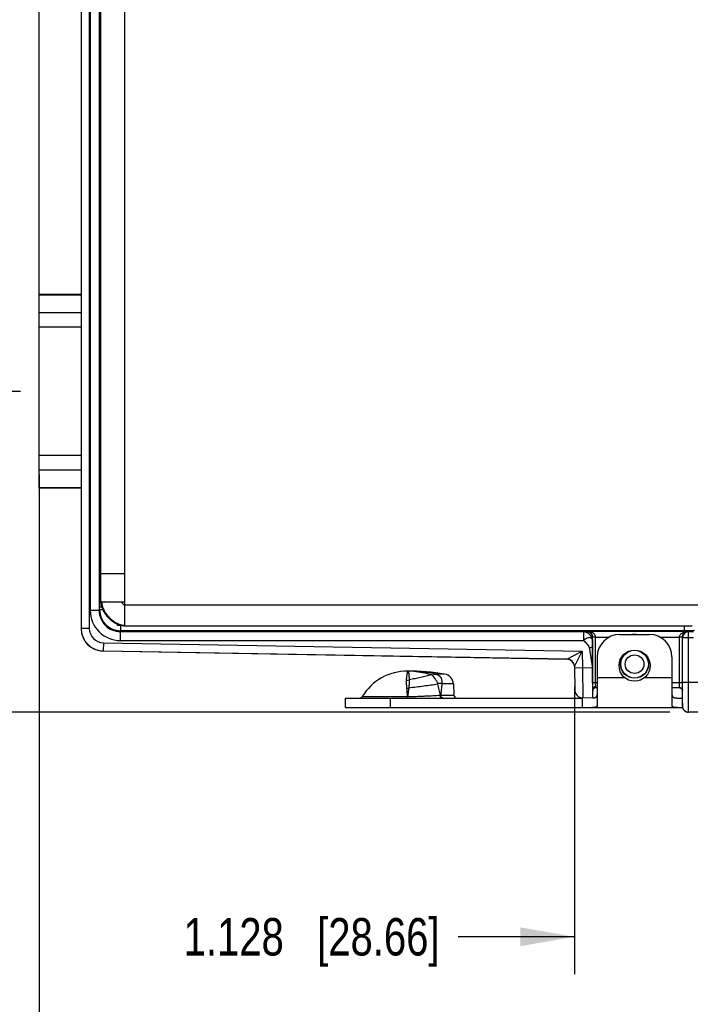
# Model space of a CAD drawing. Header units: inches. Extents: x 0 to 22, y 0 to 17.
# Tile 3 of 33: x 4.3 to 6.5, y 4 to 7.3. Entities that reach past the tile are written whole.
import ezdxf

# ---------------------------------------------------------------- set-up
doc = ezdxf.new("R2010")
doc.units = ezdxf.units.IN
doc.header["$LTSCALE"] = 1.21
doc.header["$MEASUREMENT"] = 0
doc.layers.get('0').update_dxf_attribs({"linetype": 'CONTINUOUS'})
for name, color, linetype in [('02___PRT_ALL_AXES', 7, 'CONTINUOUS'), ('03___PRT_ALL_CURVES', 7, 'CONTINUOUS'), ('DIMENSIONS', 7, 'CONTINUOUS'), ('FEATURES', 7, 'CONTINUOUS')]:
    doc.layers.add(name, color=color, linetype=linetype)
doc.styles.get("Standard").update_dxf_attribs({"font": 'txt', "width": 0.8})
doc.dimstyles.new('DIMSTYLE_1', dxfattribs={"dimtxt": 0.125, "dimasz": 0.18, "dimexe": 0.125, "dimexo": 0.0625, "dimgap": 0.0625, "dimtad": 0, "dimtih": 1, "dimtoh": 1, "dimdec": 3, "dimzin": 4, "dimdsep": 46, "dimtxsty": 'STANDARD', "dimblk": '_FILLED', "dimblk1": '_FILLED', "dimblk2": '_FILLED', "dimcen": 0.09, "dimadec": 0, "dimazin": 0, "dimtp": 0.001, "dimtm": 0.001, "dimtfac": 1, "dimtdec": 3, "dimtofl": 0, "dimtmove": 0, "dimatfit": 3, "dimldrblk": '_FILLED', "dimfxl": 1, "dimtolj": 1, "dimtzin": 4, "dimarcsym": 0})

# ---------------------------------------------------------------- blocks, each defined once
blk = doc.blocks.new('_FILLED')
at = {"color": 0, "linetype": 'BYBLOCK'}
blk.add_solid([(0, 0), (-1, 0.174), (-1, -0.174)], dxfattribs=at)
blk = doc.blocks.new('*D9')
at = {"layer": 'DIMENSIONS', "color": 2, "linetype": 'CONTINUOUS'}
for p, q in [((6.4334, 8.4148), (2.702, 8.4148)), ((2.827, 8.4148), (2.827, 6.8053)), ((2.827, 4.9458), (2.827, 6.5553)), ((6.4334, 4.9458), (2.702, 4.9458))]:
    blk.add_line(p, q, dxfattribs=at)
at = {"layer": 'DIMENSIONS', "color": 2, "linetype": 'CONTINUOUS', "xscale": 0.18, "yscale": 0.18, "zscale": 0.18}
for p, rotation in [((2.827, 8.4148), 90.0000921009), ((2.827, 4.9458), 270)]:
    blk.add_blockref('_FILLED', p, dxfattribs=dict(at, rotation=rotation))
at = {"layer": 'DIMENSIONS', "color": 2, "linetype": 'CONTINUOUS', "insert": (2.827, 6.7428), "char_height": 0.125, "width": 1.525, "attachment_point": 2, "line_spacing_factor": 0.9}
blk.add_mtext('(3.469{\\Ftxt.shx;\\W1.000000;\\H0.125000; }[88.11])', dxfattribs=at)
blk = doc.blocks.new('*D10')
at = {"layer": 'DIMENSIONS', "color": 2, "linetype": 'CONTINUOUS'}
for p, q in [((4.2645, 6.0163), (3.452, 6.0163)), ((3.577, 6.0163), (3.577, 5.606)), ((3.577, 4.9458), (3.577, 5.356)), ((6.4334, 4.9458), (3.452, 4.9458))]:
    blk.add_line(p, q, dxfattribs=at)
at = {"layer": 'DIMENSIONS', "color": 2, "linetype": 'CONTINUOUS', "xscale": 0.18, "yscale": 0.18, "zscale": 0.18}
for p, rotation in [((3.577, 6.0163), 90.0001115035), ((3.577, 4.9458), 270)]:
    blk.add_blockref('_FILLED', p, dxfattribs=dict(at, rotation=rotation))
at = {"layer": 'DIMENSIONS', "color": 2, "linetype": 'CONTINUOUS', "insert": (3.577, 5.5435), "char_height": 0.125, "width": 1.325, "attachment_point": 2, "line_spacing_factor": 0.9}
blk.add_mtext('1.071{\\Ftxt.shx;\\W1.000000;\\H0.125000; }[27.19]', dxfattribs=at)
blk = doc.blocks.new('*D11')
at = {"layer": 'DIMENSIONS', "color": 2, "linetype": 'CONTINUOUS'}
for p, q in [((6.6592, 8.4148), (3.452, 8.4148)), ((3.577, 8.4148), (3.577, 7.3405)), ((3.577, 6.0163), (3.577, 7.0905)), ((4.2645, 6.0163), (3.452, 6.0163))]:
    blk.add_line(p, q, dxfattribs=at)
at = {"layer": 'DIMENSIONS', "color": 2, "linetype": 'CONTINUOUS', "xscale": 0.18, "yscale": 0.18, "zscale": 0.18}
for p, rotation in [((3.577, 8.4148), 90), ((3.577, 6.0163), 270)]:
    blk.add_blockref('_FILLED', p, dxfattribs=dict(at, rotation=rotation))
at = {"layer": 'DIMENSIONS', "color": 2, "linetype": 'CONTINUOUS', "insert": (3.577, 7.278), "char_height": 0.125, "width": 1.325, "attachment_point": 2, "line_spacing_factor": 0.9}
blk.add_mtext('2.398{\\Ftxt.shx;\\W1.000000;\\H0.125000; }[60.92]', dxfattribs=at)
blk = doc.blocks.new('*D12')
at = {"layer": 'DIMENSIONS', "color": 2, "linetype": 'CONTINUOUS'}
for p, q in [((7.243, 6.7428), (7.243, 10.0398)), ((7.364, 6.2923), (7.364, 10.0398)), ((7.243, 9.9148), (6.9003, 9.9148)), ((7.364, 9.9148), (7.724, 9.9148))]:
    blk.add_line(p, q, dxfattribs=at)
at = {"layer": 'DIMENSIONS', "color": 2, "linetype": 'CONTINUOUS', "xscale": 0.18, "yscale": 0.18, "zscale": 0.18}
blk.add_blockref('_FILLED', (7.243, 9.9148), dxfattribs=at)
at = {"layer": 'DIMENSIONS', "color": 2, "linetype": 'CONTINUOUS', "xscale": 0.18, "yscale": 0.18, "zscale": 0.18, "rotation": 180}
blk.add_blockref('_FILLED', (7.364, 9.9148), dxfattribs=at)
at = {"layer": 'DIMENSIONS', "color": 2, "linetype": 'CONTINUOUS', "insert": (6.8378, 9.9773), "char_height": 0.125, "width": 1.125, "attachment_point": 3, "line_spacing_factor": 0.9}
blk.add_mtext('.121{\\Ftxt.shx;\\W1.000000;\\H0.125000; }[3.07]', dxfattribs=at)
blk = doc.blocks.new('*D13')
at = {"layer": 'DIMENSIONS', "color": 2, "linetype": 'CONTINUOUS'}
for p, q in [((4.327, 6.0788), (4.327, 9.2898)), ((7.243, 6.7428), (7.243, 9.2898)), ((4.327, 9.1648), (5.06, 9.1648)), ((7.243, 9.1648), (6.51, 9.1648))]:
    blk.add_line(p, q, dxfattribs=at)
at = {"layer": 'DIMENSIONS', "color": 2, "linetype": 'CONTINUOUS', "xscale": 0.18, "yscale": 0.18, "zscale": 0.18, "rotation": 180}
blk.add_blockref('_FILLED', (4.327, 9.1648), dxfattribs=at)
at = {"layer": 'DIMENSIONS', "color": 2, "linetype": 'CONTINUOUS', "xscale": 0.18, "yscale": 0.18, "zscale": 0.18}
blk.add_blockref('_FILLED', (7.243, 9.1648), dxfattribs=at)
at = {"layer": 'DIMENSIONS', "color": 2, "linetype": 'CONTINUOUS', "insert": (5.785, 9.2273), "char_height": 0.125, "width": 1.325, "attachment_point": 2, "line_spacing_factor": 0.9}
blk.add_mtext('2.916{\\Ftxt.shx;\\W1.000000;\\H0.125000; }[74.07]', dxfattribs=at)
blk = doc.blocks.new('*D15')
at = {"layer": 'DIMENSIONS', "color": 2, "linetype": 'CONTINUOUS'}
for p, q in [((6.1148, 5.0304), (6.1148, 4.0708)), ((7.243, 5.0283), (7.243, 4.0708)), ((6.1148, 4.1958), (5.7268, 4.1958)), ((7.243, 4.1958), (7.603, 4.1958))]:
    blk.add_line(p, q, dxfattribs=at)
at = {"layer": 'DIMENSIONS', "color": 2, "linetype": 'CONTINUOUS', "xscale": 0.18, "yscale": 0.18, "zscale": 0.18}
blk.add_blockref('_FILLED', (6.1148, 4.1958), dxfattribs=at)
at = {"layer": 'DIMENSIONS', "color": 2, "linetype": 'CONTINUOUS', "xscale": 0.18, "yscale": 0.18, "zscale": 0.18, "rotation": 180}
blk.add_blockref('_FILLED', (7.243, 4.1958), dxfattribs=at)
at = {"layer": 'DIMENSIONS', "color": 2, "linetype": 'CONTINUOUS', "insert": (5.6643, 4.2583), "char_height": 0.125, "width": 1.325, "attachment_point": 3, "line_spacing_factor": 0.9}
blk.add_mtext('1.128{\\Ftxt.shx;\\W1.000000;\\H0.125000; }[28.66]', dxfattribs=at)
blk = doc.blocks.new('*D16')
at = {"layer": 'DIMENSIONS', "color": 2, "linetype": 'CONTINUOUS'}
for p, q in [((4.327, 5.7394), (4.327, 3.3208)), ((8.0825, 5.3567), (8.0825, 3.3208)), ((4.327, 3.4458), (5.3797, 3.4458)), ((8.0825, 3.4458), (7.0297, 3.4458))]:
    blk.add_line(p, q, dxfattribs=at)
at = {"layer": 'DIMENSIONS', "color": 2, "linetype": 'CONTINUOUS', "xscale": 0.18, "yscale": 0.18, "zscale": 0.18, "rotation": 180}
blk.add_blockref('_FILLED', (4.327, 3.4458), dxfattribs=at)
at = {"layer": 'DIMENSIONS', "color": 2, "linetype": 'CONTINUOUS', "xscale": 0.18, "yscale": 0.18, "zscale": 0.18}
blk.add_blockref('_FILLED', (8.0825, 3.4458), dxfattribs=at)
at = {"layer": 'DIMENSIONS', "color": 2, "linetype": 'CONTINUOUS', "insert": (6.2047, 3.5083), "char_height": 0.125, "width": 1.525, "attachment_point": 2, "line_spacing_factor": 0.9}
blk.add_mtext('(3.756{\\Ftxt.shx;\\W1.000000;\\H0.125000; }[95.39])', dxfattribs=at)

msp = doc.modelspace()

# ---------------------------------------------------------------- linework, layer by layer
at = {"color": 7, "linetype": 'CONTINUOUS'}
for p, q in [((4.467, 8.1355), (4.467, 5.225)), ((4.494, 8.1355), (4.494, 5.225)), ((4.4972, 8.0759), (4.4972, 5.2847)), ((4.5272, 8.0759), (4.5272, 5.2847)), ((4.533, 6.5644), (4.5306, 6.5664)), ((4.5305, 6.4091), (4.5305, 6.4649)), ((4.533, 6.4521), (4.5305, 6.45)), ((4.5315, 6.4509), (4.5315, 6.4343)), ((4.5315, 6.4343), (4.5305, 6.4343)), ((4.5316, 6.4213), (4.5305, 6.4213)), ((4.5316, 6.4213), (4.5317, 6.4213)), ((4.5301, 6.3896), (4.5304, 6.3963)), ((4.5291, 5.7759), (4.5291, 6.2567)), ((4.5304, 5.6363), (4.5301, 5.6429)), ((4.5305, 5.5677), (4.5305, 5.6235)), ((4.5305, 5.6113), (4.5316, 5.6113)), ((4.5305, 5.5983), (4.5315, 5.5983)), ((4.5315, 5.5983), (4.5315, 5.5816)), ((4.5317, 5.6112), (4.5316, 5.6113)), ((4.533, 5.5804), (4.5305, 5.5825)), ((4.533, 5.4681), (4.5306, 5.4661)), ((4.53, 5.3727), (4.5303, 5.3941)), ((4.5303, 5.3941), (4.533, 5.3994)), ((4.5291, 5.3462), (4.53, 5.3481)), ((4.53, 5.3541), (4.53, 5.3481)), ((4.53, 5.3541), (4.533, 5.3541)), ((4.53, 5.3481), (4.533, 5.3481)), ((4.5286, 5.2875), (4.5286, 5.2962)), ((4.5362, 5.2962), (4.5286, 5.2962)), ((4.5365, 5.3138), (4.5359, 5.3138)), ((4.5455, 5.3138), (4.5448, 5.3138)), ((4.5272, 5.2847), (4.4972, 5.2847)), ((4.5272, 5.2847), (4.5286, 5.2875)), ((4.5396, 5.2875), (4.5286, 5.2875)), ((4.588, 5.2353), (4.588, 5.2387)), ((4.5986, 5.2353), (4.5986, 5.2175)), ((6.4814, 5.2338), (6.4814, 5.2175)), ((4.494, 5.225), (4.467, 5.225)), ((4.5972, 5.2147), (4.5986, 5.2175)), ((4.5972, 5.2147), (4.5972, 5.1847)), ((4.5972, 5.2147), (6.1454, 5.2147)), ((6.4814, 5.2175), (4.5986, 5.2175)), ((6.1454, 5.2147), (6.1556, 5.215)), ((6.1454, 5.2147), (6.1454, 5.1847)), ((6.1556, 5.215), (6.1561, 5.2161)), ((6.1561, 5.2161), (6.4958, 5.2161)), ((6.1754, 5.1847), (6.1756, 5.195)), ((6.1756, 5.195), (6.1759, 5.1956)), ((6.1759, 5.1956), (6.1758, 5.1971)), ((6.1859, 5.1961), (6.1759, 5.1959)), ((6.1859, 5.1956), (6.1759, 5.1956)), ((6.1759, 5.0438), (6.1759, 5.1956)), ((6.1859, 5.1961), (6.2313, 5.1961)), ((6.1859, 5.0438), (6.1859, 5.1956)), ((6.4006, 5.1961), (6.466, 5.1961)), ((6.476, 5.1959), (6.466, 5.1961)), ((6.476, 5.1956), (6.466, 5.1956)), ((6.466, 5.0438), (6.466, 5.1956)), ((6.476, 5.1956), (6.4766, 5.1945)), ((6.476, 5.0438), (6.476, 5.1956)), ((6.4766, 5.1945), (6.5126, 5.1945)), ((6.4766, 5.0458), (6.4766, 5.1945)), ((6.5162, 5.2178), (6.4814, 5.2175)), ((6.4958, 5.2161), (6.4966, 5.2145)), ((6.4966, 5.2145), (6.5126, 5.2145)), ((6.4966, 5.0458), (6.4966, 5.2145)), ((4.5411, 5.177), (4.5406, 5.15)), ((4.5411, 5.177), (6.1408, 5.1491)), ((4.5972, 5.1847), (6.1454, 5.1847)), ((6.164, 5.1612), (6.1752, 5.0928)), ((6.1753, 5.1612), (6.1752, 5.0928)), ((6.1754, 5.1847), (6.1753, 5.1612)), ((4.5406, 5.15), (6.0901, 5.123)), ((6.0902, 5.1224), (4.5406, 5.1495)), ((6.0901, 5.123), (6.1408, 5.1491)), ((6.1147, 5.0984), (6.1408, 5.1491)), ((6.1408, 5.1491), (6.1418, 5.0934)), ((6.1147, 5.0984), (6.1161, 5.0199)), ((5.5582, 5.0828), (5.558, 5.0828)), ((5.558, 5.0828), (5.5582, 5.0828)), ((5.558, 5.0828), (5.5582, 5.0828)), ((5.6383, 5.0704), (5.637, 5.0704)), ((5.6383, 5.0704), (5.6509, 5.0724)), ((5.6509, 5.0724), (5.651, 5.0726)), ((5.6813, 5.0726), (5.651, 5.0726)), ((6.1418, 5.0934), (6.1148, 5.0929)), ((6.1752, 5.0928), (6.1418, 5.0934)), ((6.1418, 5.0934), (6.1426, 4.9934)), ((5.6585, 5.0402), (5.6572, 5.0385)), ((5.6714, 5.0412), (5.6725, 5.0399)), ((5.7105, 5.0399), (5.6725, 5.0399)), ((6.191, 5.0438), (6.1759, 5.0438)), ((6.186, 5.0306), (6.1859, 5.0438)), ((6.186, 5.0268), (6.186, 5.0306)), ((6.476, 5.0438), (6.441, 5.0438)), ((6.4659, 5.0272), (6.466, 5.0438)), ((6.4759, 5.0175), (6.476, 5.0438)), ((6.4766, 5.0458), (7.1497, 5.0458)), ((5.4058, 4.9976), (5.5577, 4.9976)), ((5.5577, 4.9976), (5.5583, 4.9976)), ((5.5581, 4.9928), (5.5583, 4.9976)), ((5.6682, 5.0023), (5.7125, 5.0023)), ((6.176, 4.9933), (6.176, 5.0228)), ((6.191, 5.0268), (6.186, 5.0268)), ((6.4663, 5.0268), (6.441, 5.0268)), ((6.4756, 5.0196), (6.4756, 5.0196)), ((6.4759, 4.9758), (6.4759, 5.0175)), ((6.4759, 5.0174), (6.4759, 5.0175)), ((6.4762, 4.9778), (6.4765, 5.0174)), ((6.4765, 5.0174), (6.4765, 5.0179)), ((5.5576, 4.9928), (5.5577, 4.9934)), ((6.176, 4.9928), (6.1426, 4.9934)), ((6.4759, 4.9658), (6.4762, 4.9778)), ((6.4759, 4.9758), (6.4759, 4.9667)), ((6.4759, 4.9758), (6.4759, 4.9758)), ((6.4759, 4.9758), (6.4759, 4.9662)), ((6.4759, 4.9662), (6.4759, 4.9658)), ((6.494, 4.9459), (6.4959, 4.9458)), ((7.1497, 4.9458), (6.4959, 4.9458))]:
    msp.add_line(p, q, dxfattribs=at)
at = {"color": 3, "linetype": 'CONTINUOUS'}
for p, q in [((4.613, 5.2338), (4.613, 8.1268)), ((4.533, 5.3138), (4.533, 8.0468)), ((4.533, 5.4088), (4.613, 5.4088)), ((4.533, 5.3138), (4.613, 5.3138)), ((4.613, 5.3038), (6.587, 5.3038)), ((4.6086, 5.234), (4.6127, 5.2338)), ((4.6127, 5.2338), (6.508, 5.2338))]:
    msp.add_line(p, q, dxfattribs=at)
msp.add_lwpolyline([(4.5897, 5.2387), (4.5963, 5.2363), (4.6086, 5.234)], dxfattribs=at)
at = {"color": 7, "linetype": 'CONTINUOUS'}
for points in [[(6.4663, 5.0268), (6.4684, 5.0265), (6.4715, 5.0252), (6.4741, 5.0227), (6.4756, 5.0196), (6.4759, 5.0174)], [(6.4759, 4.9667), (6.4759, 4.9657), (6.4759, 4.9646), (6.476, 4.9635), (6.4762, 4.9622), (6.4765, 4.961), (6.4768, 4.9597), (6.4773, 4.9584)], [(6.4773, 4.9584), (6.4779, 4.9571), (6.4785, 4.9558), (6.4793, 4.9546), (6.4802, 4.9534), (6.4811, 4.9523), (6.4822, 4.9512), (6.4833, 4.9502), (6.4846, 4.9493), (6.486, 4.9484), (6.4874, 4.9477), (6.4889, 4.947), (6.4906, 4.9465), (6.4923, 4.9461), (6.494, 4.9459)]]:
    msp.add_lwpolyline(points, dxfattribs=at)
for radius in [0.047, 0.0462, 0.0312]:
    msp.add_circle((6.316, 5.1058), radius, dxfattribs=at)
for centre, radius, start, end in [((8.7679, 5.3543), 4.2379, 179.7509, 180.0024), ((9.5766, 5.2966), 5.048, 179.6778, 180.0049), ((4.5972, 5.2847), 0.1, 179.9957, 269.9973), ((4.5972, 5.2847), 0.07, 179.9866, 270.0005), ((4.5986, 5.2875), 0.07, 180.0022, 269.9958), ((4.5418, 5.225), 0.0748, 180.008, 182.9613), ((4.542, 5.2245), 0.075, 180, 269), ((4.5422, 5.2251), 0.0753, 182.9633, 193.5794), ((4.542, 5.225), 0.075, 193.6056, 201.2518), ((4.5419, 5.225), 0.0749, 201.2534, 206.8242), ((4.542, 5.225), 0.048, 179.9994, 268.9984), ((6.1559, 5.1956), 0.03, 359.9991, 0.992), ((6.316, 5.1482), 0.057, 83.8513, 96.5501), ((6.496, 5.1956), 0.03, 179.0082, 180.0006), ((6.4966, 5.1945), 0.02, 90.01, 179.983), ((4.5422, 5.2252), 0.0752, 206.8347, 215.8081), ((4.5418, 5.2249), 0.0748, 215.8145, 219.8095), ((4.5421, 5.2252), 0.0752, 219.8195, 229.7812), ((4.5418, 5.2249), 0.0748, 229.7918, 232.3451), ((4.5421, 5.2252), 0.0752, 232.3566, 243.5295), ((4.542, 5.225), 0.075, 243.5485, 269), ((6.0897, 5.098), 0.025, 47.977, 88.9945), ((6.0897, 5.098), 0.025, 47.9594, 89.0009), ((6.0897, 5.0974), 0.025, 1.0022, 89.0001), ((5.558, 4.6557), 0.4271, 85.7985, 89.9642), ((5.5579, 4.8318), 0.251, 85.3761, 89.9307), ((5.5573, 4.6492), 0.4336, 77.5215, 85.7732), ((5.5529, 5.1117), 0.0595, 269.9943, 279.9029), ((8.0643, 5.0411), 1.8884, 179.92, 180.5542), ((-2.0369, 5.0452), 8.5135, 359.81626, 0.00386), ((5.3973, 5.0028), 0.01, 270, 328.5015), ((5.5483, 5.0988), 0.0741, 275.0398, 280.0358), ((5.1707, 4.9713), 0.3878, 3.8885, 7.9613), ((4.3683, 4.9983), 1.1894, 359.7612, 359.9636), ((5.6447, 5.7585), 0.7566, 271.622, 271.7818), ((5.7224, 5.0028), 0.01, 183, 270), ((6.1431, 5.0204), 0.027, 181, 269), ((6.186, 5.0168), 0.01, 90, 180), ((6.4658, 5.0171), 0.0101, 80.0032, 89.8308), ((6.496, 4.9658), 0.0201, 180.0564, 197.9164), ((6.496, 4.9658), 0.0201, 198.0219, 215.7184), ((6.496, 4.9659), 0.0201, 215.8279, 233.6696), ((6.4959, 4.9659), 0.0201, 233.7799, 251.6298), ((6.4959, 4.9659), 0.0201, 251.7401, 269.9402)]:
    msp.add_arc(centre, radius, start, end, dxfattribs=at)
at = {"color": 3, "linetype": 'CONTINUOUS'}
for centre, radius, start, end in [((4.5832, 5.3138), 0.0502, 180.001, 180.9035), ((4.5838, 5.3138), 0.0509, 180.9033, 181.6671), ((4.5819, 5.3152), 0.0469, 181.7665, 182.5709), ((4.5828, 5.3153), 0.0478, 182.5717, 183.6102), ((4.612, 5.2787), 0.0428, 269.8503, 270.7809), ((4.612, 5.2783), 0.0423, 270.7817, 271.3202)]:
    msp.add_arc(centre, radius, start, end, dxfattribs=at)
at = {"color": 7, "linetype": 'CONTINUOUS'}
for centre, major_axis, ratio, start_param, end_param in [((4.531, 6.5083), (0, 0.074), 0.008727, -0.670764, 2.196724), ((4.5304, 6.4091), (0, 0.013), 0.008727, -2.96706, -1.570796), ((4.5316, 6.4343), (0, 0.013), 0.008727, -4.712389, -3.141593), ((4.5318, 6.2868), (0, 0.135), 0.008727, -1.167917, 0), ((4.5303, 6.2567), (0, 0.135), 0.008727, 0.174533, 1.570796), ((4.5303, 5.7759), (0, 0.135), 0.008727, -4.712389, -3.316126), ((4.5304, 5.6235), (0, 0.013), 0.008727, -1.570796, -0.174533), ((4.5316, 5.5983), (0, 0.013), 0.008727, 0, 1.570796), ((4.531, 5.5243), (0, 0.074), 0.008727, 0.944869, 3.812357), ((6.176, 5.0928), (0, 0.1), 0.008726, 1.570644, 3.041273)]:
    msp.add_ellipse(centre, major_axis=major_axis, ratio=ratio, start_param=start_param, end_param=end_param, dxfattribs=at)
for points in [[(4.5327, 5.3846), (4.5312, 5.3875), (4.5303, 5.3908), (4.5303, 5.3941)], [(4.5328, 5.3331), (4.5304, 5.337), (4.5291, 5.3417), (4.5291, 5.3462)], [(4.53, 5.3481), (4.53, 5.3442), (4.5309, 5.3402), (4.5327, 5.3368)], [(6.1129, 5.1073), (6.1115, 5.1108), (6.1093, 5.114), (6.1065, 5.1166)], [(6.1147, 5.0984), (6.1147, 5.1014), (6.114, 5.1045), (6.1129, 5.1073)], [(6.4759, 5.0175), (6.4759, 5.0188), (6.4756, 5.0201), (6.4751, 5.0213)]]:
    msp.add_open_spline(points, degree=3, dxfattribs=at)
for points, knots in [([(4.5287, 5.325), (4.5287, 5.3279), (4.5288, 5.332), (4.5288, 5.3372), (4.5289, 5.3402), (4.5289, 5.3426), (4.5289, 5.3444), (4.529, 5.3455), (4.529, 5.3461), (4.5291, 5.3462)], [0, 0, 0, 0, 0.411508, 0.582016, 0.72576, 0.840796, 0.925516, 0.978808, 1, 1, 1, 1]), ([(6.1454, 5.2147), (6.147, 5.2146), (6.1505, 5.214), (6.1557, 5.212), (6.1608, 5.2088), (6.1656, 5.2047), (6.1696, 5.1999), (6.1729, 5.1949), (6.1746, 5.1904), (6.1752, 5.1869), (6.1754, 5.1854), (6.1754, 5.1847)], [0, 0, 0, 0, 0.1053, 0.230674, 0.36234, 0.501276, 0.64022, 0.770815, 0.896305, 0.954796, 1, 1, 1, 1]), ([(6.1754, 5.1847), (6.1754, 5.186), (6.175, 5.1886), (6.1729, 5.1919), (6.1695, 5.1939), (6.1652, 5.1945), (6.1604, 5.1938), (6.1563, 5.1921), (6.1528, 5.1903), (6.1492, 5.1884), (6.1466, 5.1864), (6.1454, 5.1847)], [0, 0, 0, 0, 0.105689, 0.201398, 0.297978, 0.40693, 0.533793, 0.676569, 0.75429, 0.836208, 1, 1, 1, 1]), ([(6.1556, 5.215), (6.1582, 5.215), (6.1635, 5.214), (6.1701, 5.2096), (6.1745, 5.2029), (6.1756, 5.1976), (6.1756, 5.195)], [0, 0, 0, 0, 0.250084, 0.500171, 0.750077, 1, 1, 1, 1]), ([(6.1758, 5.1971), (6.1756, 5.2003), (6.1737, 5.206), (6.1683, 5.212), (6.1623, 5.2153), (6.1581, 5.216), (6.1561, 5.2161)], [0, 0, 0, 0, 0.324542, 0.579903, 0.797862, 1, 1, 1, 1]), ([(6.1859, 5.1961), (6.1858, 5.1979), (6.185, 5.2015), (6.1821, 5.2059), (6.1783, 5.2093), (6.1729, 5.2127), (6.1654, 5.2153), (6.1592, 5.216), (6.1561, 5.2161)], [0, 0, 0, 0, 0.139659, 0.273271, 0.400932, 0.524533, 0.764338, 1, 1, 1, 1]), ([(6.466, 5.1961), (6.4661, 5.1979), (6.467, 5.2015), (6.4699, 5.2059), (6.4736, 5.2093), (6.4791, 5.2127), (6.4865, 5.2153), (6.4927, 5.216), (6.4958, 5.2161)], [0, 0, 0, 0, 0.13989, 0.273569, 0.401252, 0.524809, 0.764492, 1, 1, 1, 1]), ([(6.476, 5.1956), (6.4761, 5.1974), (6.4765, 5.2009), (6.4788, 5.2066), (6.4832, 5.2117), (6.4894, 5.2152), (6.4937, 5.216), (6.4958, 5.2161)], [0, 0, 0, 0, 0.174317, 0.33001, 0.585747, 0.801233, 1, 1, 1, 1]), ([(6.1454, 5.1847), (6.1491, 5.181), (6.1552, 5.1763), (6.1617, 5.1684), (6.1636, 5.1637), (6.164, 5.1612)], [0, 0, 0, 0, 0.509508, 0.757073, 1, 1, 1, 1]), ([(6.164, 5.1612), (6.1654, 5.1615), (6.168, 5.1618), (6.1716, 5.162), (6.1737, 5.162), (6.1753, 5.1616), (6.1753, 5.1612)], [0, 0, 0, 0, 0.375004, 0.693333, 0.908456, 1, 1, 1, 1]), ([(5.558, 5.0828), (5.5579, 5.0828), (5.5579, 5.0828), (5.5578, 5.0827), (5.5578, 5.0826), (5.5577, 5.0825), (5.5576, 5.0823), (5.5574, 5.082), (5.5573, 5.0817), (5.5572, 5.0813), (5.557, 5.0806), (5.5567, 5.0796), (5.5564, 5.0783), (5.556, 5.0767), (5.5557, 5.0749), (5.5553, 5.0728), (5.5548, 5.0696), (5.5542, 5.0651), (5.5535, 5.0589), (5.5531, 5.0545), (5.5529, 5.0522)], [0, 0, 0, 0, 0.002842, 0.004747, 0.007053, 0.012976, 0.020745, 0.03041, 0.041994, 0.055508, 0.070957, 0.107661, 0.152059, 0.204085, 0.263666, 0.330724, 0.405157, 0.575723, 0.774442, 1, 1, 1, 1]), ([(5.558, 5.0828), (5.5581, 5.0828), (5.5582, 5.0828), (5.5586, 5.0826), (5.559, 5.0824), (5.5592, 5.082), (5.5596, 5.0816), (5.5598, 5.0812), (5.5599, 5.0809)], [0, 0, 0, 0, 0.098528, 0.197368, 0.412579, 0.536806, 0.675137, 1, 1, 1, 1]), ([(5.5599, 5.0809), (5.56, 5.0806), (5.5602, 5.0801), (5.5604, 5.0792), (5.5607, 5.0781), (5.561, 5.0765), (5.5614, 5.0741), (5.5617, 5.0709), (5.5621, 5.0671), (5.5624, 5.0629), (5.5628, 5.0581), (5.563, 5.0548), (5.5631, 5.0531)], [0, 0, 0, 0, 0.029401, 0.063057, 0.101083, 0.143549, 0.241941, 0.358347, 0.492654, 0.644656, 0.813949, 1, 1, 1, 1]), ([(5.637, 5.0704), (5.6314, 5.0689), (5.6197, 5.0659), (5.6015, 5.0616), (5.5826, 5.0573), (5.5697, 5.0545), (5.5631, 5.0531)], [0, 0, 0, 0, 0.231262, 0.477986, 0.735848, 1, 1, 1, 1]), ([(5.5782, 5.082), (5.5881, 5.0812), (5.608, 5.0784), (5.6274, 5.0734), (5.637, 5.0704)], [0, 0, 0, 0, 0.49595, 1, 1, 1, 1]), ([(5.6383, 5.0704), (5.6387, 5.0701), (5.6394, 5.0695), (5.6405, 5.0683), (5.6417, 5.067), (5.6429, 5.0656), (5.6442, 5.064), (5.6455, 5.0623), (5.6468, 5.0605), (5.6481, 5.0586), (5.6495, 5.0566), (5.6514, 5.0537), (5.6538, 5.05), (5.6564, 5.0452), (5.6579, 5.0419), (5.6585, 5.0402)], [0, 0, 0, 0, 0.039285, 0.082686, 0.130083, 0.181349, 0.236293, 0.294577, 0.3559, 0.420118, 0.487046, 0.556315, 0.700293, 0.849087, 1, 1, 1, 1]), ([(5.6509, 5.0724), (5.6518, 5.0723), (5.6536, 5.0719), (5.6557, 5.0712), (5.6573, 5.0705), (5.6586, 5.0699), (5.6598, 5.0693), (5.6609, 5.0687), (5.6621, 5.068), (5.6632, 5.0672), (5.6642, 5.0664), (5.6652, 5.0655), (5.666, 5.0646), (5.6668, 5.0636), (5.6676, 5.0626), (5.6683, 5.0615), (5.6689, 5.0604), (5.6697, 5.0589), (5.6705, 5.057), (5.6711, 5.0545), (5.6716, 5.0519), (5.6718, 5.0493), (5.6719, 5.0467), (5.6717, 5.0439), (5.6715, 5.0421), (5.6714, 5.0412)], [0, 0, 0, 0, 0.06325, 0.127021, 0.159023, 0.191143, 0.223254, 0.255142, 0.286998, 0.319066, 0.350608, 0.38112, 0.411242, 0.441384, 0.471513, 0.50159, 0.531629, 0.561651, 0.621742, 0.682171, 0.743364, 0.805693, 0.869229, 0.933959, 1, 1, 1, 1]), ([(5.5529, 5.0522), (5.5528, 5.0512), (5.5528, 5.0491), (5.5528, 5.046), (5.5529, 5.0428), (5.5532, 5.0382), (5.5538, 5.0323), (5.5545, 5.0275), (5.5548, 5.025)], [0, 0, 0, 0, 0.109796, 0.223971, 0.34258, 0.465599, 0.724548, 1, 1, 1, 1]), ([(5.5631, 5.0531), (5.5632, 5.0521), (5.5633, 5.0501), (5.5632, 5.047), (5.5631, 5.0438), (5.5628, 5.0392), (5.5622, 5.0332), (5.5616, 5.0283), (5.5612, 5.0258)], [0, 0, 0, 0, 0.105865, 0.21817, 0.336422, 0.460131, 0.721976, 1, 1, 1, 1]), ([(5.6572, 5.0385), (5.6499, 5.0374), (5.6348, 5.0352), (5.6113, 5.0321), (5.5866, 5.0289), (5.5698, 5.0269), (5.5612, 5.0258)], [0, 0, 0, 0, 0.227444, 0.473727, 0.733305, 1, 1, 1, 1]), ([(5.6572, 5.0385), (5.6582, 5.0356), (5.6601, 5.0296), (5.6633, 5.0176), (5.6651, 5.0083), (5.6661, 5.0022)], [0, 0, 0, 0, 0.25017, 0.500185, 1, 1, 1, 1]), ([(5.6585, 5.0402), (5.6586, 5.0403), (5.6588, 5.0405), (5.6592, 5.0408), (5.6596, 5.0411), (5.6602, 5.0414), (5.6609, 5.0417), (5.662, 5.0421), (5.6634, 5.0425), (5.6651, 5.0427), (5.6665, 5.0428), (5.6676, 5.0427), (5.6685, 5.0426), (5.6692, 5.0424), (5.6703, 5.0421), (5.671, 5.0416), (5.6714, 5.0412)], [0, 0, 0, 0, 0.03495, 0.069485, 0.103678, 0.137428, 0.20391, 0.269427, 0.39775, 0.522524, 0.643872, 0.703389, 0.762257, 0.820625, 0.878925, 1, 1, 1, 1]), ([(5.6725, 5.0399), (5.672, 5.0368), (5.6711, 5.0306), (5.6696, 5.018), (5.6687, 5.0086), (5.6682, 5.0023)], [0, 0, 0, 0, 0.247928, 0.497558, 1, 1, 1, 1]), ([(6.186, 5.0306), (6.1847, 5.0306), (6.1821, 5.0302), (6.1788, 5.0286), (6.1765, 5.026), (6.176, 5.0238), (6.176, 5.0228)], [0, 0, 0, 0, 0.277216, 0.539647, 0.778843, 1, 1, 1, 1]), ([(6.4959, 4.9458), (6.4959, 4.9458), (6.4959, 4.946), (6.496, 4.9463), (6.496, 4.947), (6.496, 4.9478), (6.496, 4.9489), (6.4961, 4.9507), (6.4961, 4.9537), (6.4962, 4.9579), (6.4963, 4.9629), (6.4963, 4.9687), (6.4964, 4.9753), (6.4964, 4.9825), (6.4965, 4.9934), (6.4965, 5.008), (6.4966, 5.0265), (6.4966, 5.0393), (6.4966, 5.0458)], [0, 0, 0, 0, 0.001251, 0.004872, 0.010881, 0.019271, 0.030021, 0.043105, 0.076156, 0.11811, 0.168562, 0.227036, 0.292953, 0.365694, 0.444539, 0.617463, 0.805026, 1, 1, 1, 1]), ([(5.5612, 5.0258), (5.5606, 5.0213), (5.5595, 5.0119), (5.5586, 5.0024), (5.5583, 4.9976)], [0, 0, 0, 0, 0.485175, 1, 1, 1, 1]), ([(5.5583, 4.9976), (5.5681, 4.9978), (5.5827, 4.9982), (5.602, 4.9989), (5.6203, 4.9997), (5.6416, 5.0008), (5.6583, 5.0017), (5.6661, 5.0022)], [0, 0, 0, 0, 0.272723, 0.406137, 0.536078, 0.78119, 1, 1, 1, 1]), ([(5.6728, 4.9928), (5.6724, 4.9928), (5.6715, 4.9929), (5.6703, 4.9935), (5.6692, 4.9943), (5.6682, 4.9955), (5.6673, 4.9969), (5.6667, 4.9986), (5.6663, 5.0003), (5.6662, 5.0016), (5.6661, 5.0022)], [0, 0, 0, 0, 0.100605, 0.205668, 0.317878, 0.438869, 0.568974, 0.707308, 0.852071, 1, 1, 1, 1]), ([(5.6727, 4.9935), (5.6721, 4.9939), (5.6712, 4.9946), (5.6702, 4.9959), (5.6693, 4.9973), (5.6687, 4.999), (5.6683, 5.0008), (5.6683, 5.0018), (5.6682, 5.0023)], [0, 0, 0, 0, 0.220186, 0.338775, 0.462917, 0.725342, 0.86203, 1, 1, 1, 1]), ([(6.4663, 5.0268), (6.4662, 5.0268), (6.4659, 5.0268), (6.4659, 5.0271), (6.4659, 5.0272)], [0, 0, 0, 0, 0.499881, 1, 1, 1, 1]), ([(6.4751, 5.0213), (6.4744, 5.0228), (6.4723, 5.0254), (6.4692, 5.0268), (6.4676, 5.0271)], [0, 0, 0, 0, 0.496659, 1, 1, 1, 1]), ([(5.6754, 4.9928), (5.6749, 4.9928), (5.674, 4.9929), (5.6731, 4.9933), (5.6727, 4.9935)], [0, 0, 0, 0, 0.491068, 1, 1, 1, 1])]:
    msp.add_open_spline(points, degree=3, knots=knots, dxfattribs=at)
at = {"color": 3, "linetype": 'CONTINUOUS'}
for points, knots in [([(4.533, 5.3123), (4.5331, 5.3086), (4.5342, 5.3009), (4.5378, 5.2898), (4.5434, 5.279), (4.5505, 5.2688), (4.5589, 5.2593), (4.5683, 5.251), (4.5786, 5.2439), (4.586, 5.2402), (4.5897, 5.2387)], [0, 0, 0, 0, 0.115276, 0.235203, 0.359738, 0.487813, 0.617769, 0.747684, 0.875641, 1, 1, 1, 1]), ([(4.5351, 5.3123), (4.5353, 5.309), (4.5364, 5.3023), (4.5397, 5.2924), (4.5446, 5.2827), (4.5507, 5.2733), (4.5579, 5.2644), (4.5661, 5.2564), (4.5749, 5.2493), (4.5812, 5.2453), (4.5845, 5.2436)], [0, 0, 0, 0, 0.112413, 0.230953, 0.355053, 0.483339, 0.613985, 0.744964, 0.874247, 1, 1, 1, 1]), ([(4.6025, 5.3138), (4.6027, 5.3131), (4.6033, 5.3117), (4.604, 5.3104), (4.6044, 5.3098)], [0, 0, 0, 0, 0.475778, 1, 1, 1, 1]), ([(4.6044, 5.3098), (4.605, 5.309), (4.6061, 5.3075), (4.6079, 5.3059), (4.6094, 5.3048), (4.6105, 5.3042), (4.6117, 5.3039), (4.6126, 5.3038), (4.613, 5.3038)], [0, 0, 0, 0, 0.266482, 0.528594, 0.653861, 0.773868, 0.888745, 1, 1, 1, 1]), ([(4.5845, 5.2436), (4.5857, 5.2429), (4.5907, 5.2404), (4.5959, 5.2385), (4.5999, 5.2375)], [0, 0, 0, 0, 0.257068, 1, 1, 1, 1]), ([(4.5999, 5.2375), (4.6009, 5.2372), (4.6048, 5.2363), (4.6089, 5.2359), (4.6119, 5.2359)], [0, 0, 0, 0, 0.255264, 1, 1, 1, 1])]:
    msp.add_open_spline(points, degree=3, knots=knots, dxfattribs=at)
at = {"layer": '02___PRT_ALL_AXES', "color": 7, "linetype": 'CONTINUOUS'}
for p, q in [((4.327, 5.6929), (4.327, 6.3396)), ((4.467, 6.3396), (4.327, 6.3396)), ((4.467, 6.3378), (4.327, 6.3378)), ((4.533, 6.3396), (4.5293, 6.3396)), ((4.533, 6.3378), (4.5293, 6.3378)), ((4.467, 6.2788), (4.327, 6.2788)), ((4.533, 6.2788), (4.5291, 6.2788)), ((4.467, 6.2306), (4.327, 6.2306)), ((4.533, 6.2306), (4.5291, 6.2306)), ((4.467, 5.8019), (4.327, 5.8019)), ((4.533, 5.8019), (4.5291, 5.8019)), ((4.467, 5.7538), (4.327, 5.7538)), ((4.533, 5.7538), (4.5291, 5.7538)), ((4.467, 5.6948), (4.327, 5.6948)), ((4.467, 5.6929), (4.327, 5.6929)), ((4.533, 5.6948), (4.5293, 5.6948)), ((4.533, 5.6929), (4.5293, 5.6929)), ((4.6018, 5.2353), (4.588, 5.2353)), ((5.7105, 5.0399), (5.7125, 5.0023)), ((6.191, 5.0608), (6.2827, 5.0608)), ((6.3492, 5.0608), (6.441, 5.0608))]:
    msp.add_line(p, q, dxfattribs=at)
msp.add_circle((6.316, 5.1008), 0.052, dxfattribs=at)
for centre, radius, start, end in [((5.558, 4.9043), 0.1785, 90, 148.5015), ((5.558, 4.3328), 0.75, 80.5349, 90), ((5.6755, 5.038), 0.035, 3, 80.5349)]:
    msp.add_arc(centre, radius, start, end, dxfattribs=at)
at = {"layer": '03___PRT_ALL_CURVES', "color": 40, "linetype": 'CONTINUOUS'}
for p in [(4.533, 5.3138), (4.613, 5.2338)]:
    msp.add_line(p, (4.613, 5.3138), dxfattribs=at)
at = {"layer": 'FEATURES', "color": 7, "linetype": 'CONTINUOUS'}
for p, q in [((6.266, 5.2048), (6.366, 5.2048)), ((6.191, 5.1298), (6.191, 4.9685)), ((6.441, 5.1298), (6.441, 4.9685)), ((5.35, 4.9928), (6.1426, 4.9928)), ((5.35, 4.9608), (5.35, 4.9928)), ((5.5, 4.9608), (5.5, 4.9928)), ((6.141, 4.9928), (6.141, 4.9608)), ((6.4592, 4.9928), (6.4759, 4.9928)), ((5.35, 4.9608), (6.4765, 4.9608))]:
    msp.add_line(p, q, dxfattribs=at)
for centre, radius, start, end in [((6.266, 5.1298), 0.075, 90, 180), ((6.366, 5.1298), 0.075, 0, 90), ((6.1736, 5.0493), 0.0565, 272.4074, 273.4399)]:
    msp.add_arc(centre, radius, start, end, dxfattribs=at)
for points, knots in [([(6.177, 4.9929), (6.1781, 4.993), (6.1802, 4.9932), (6.1827, 4.9936), (6.1845, 4.9942), (6.1857, 4.9947), (6.1867, 4.9953), (6.1877, 4.996), (6.1885, 4.9968), (6.1892, 4.9977), (6.1898, 4.9986), (6.1904, 5.0001), (6.1909, 5.0021), (6.191, 5.0039), (6.191, 5.0048)], [0, 0, 0, 0, 0.159248, 0.300725, 0.365158, 0.425814, 0.483258, 0.538239, 0.591674, 0.644581, 0.69799, 0.752854, 0.86985, 1, 1, 1, 1]), ([(6.441, 5.0048), (6.441, 5.0042), (6.441, 5.0032), (6.4412, 5.0013), (6.4417, 4.9995), (6.4425, 4.9979), (6.4433, 4.9969), (6.4442, 4.996), (6.4453, 4.9952), (6.4466, 4.9946), (6.448, 4.994), (6.4495, 4.9936), (6.4512, 4.9933), (6.453, 4.993), (6.4557, 4.9928), (6.4577, 4.9928), (6.4592, 4.9928)], [0, 0, 0, 0, 0.063299, 0.122764, 0.23164, 0.28277, 0.33305, 0.383742, 0.43611, 0.491278, 0.550125, 0.613272, 0.681079, 0.753709, 0.831174, 1, 1, 1, 1]), ([(6.191, 4.9685), (6.191, 4.9678), (6.1908, 4.9668), (6.1904, 4.9656), (6.1899, 4.9648), (6.1892, 4.964), (6.1884, 4.9634), (6.1874, 4.9628), (6.1863, 4.9623), (6.1851, 4.9619), (6.1837, 4.9616), (6.1822, 4.9613), (6.1805, 4.9611), (6.1788, 4.9609), (6.1762, 4.9608), (6.1741, 4.9608), (6.1728, 4.9608)], [0, 0, 0, 0, 0.092746, 0.136403, 0.179736, 0.224089, 0.270754, 0.320843, 0.375217, 0.43449, 0.499045, 0.569085, 0.644658, 0.725709, 0.812102, 1, 1, 1, 1]), ([(6.4592, 4.9608), (6.4578, 4.9608), (6.4558, 4.9608), (6.4532, 4.9609), (6.4514, 4.9611), (6.4497, 4.9613), (6.4482, 4.9616), (6.4468, 4.9619), (6.4456, 4.9623), (6.4445, 4.9628), (6.4435, 4.9634), (6.4427, 4.964), (6.4421, 4.9648), (6.4416, 4.9656), (6.4411, 4.9668), (6.441, 4.9678), (6.441, 4.9685)], [0, 0, 0, 0, 0.187898, 0.274291, 0.355342, 0.430915, 0.500955, 0.56551, 0.624783, 0.679157, 0.729246, 0.775911, 0.820264, 0.863597, 0.907254, 1, 1, 1, 1])]:
    msp.add_open_spline(points, degree=3, knots=knots, dxfattribs=at)

# ---------------------------------------------------------------- dimensions: what is measured, and where the dimension line sits
at = {"layer": 'DIMENSIONS', "color": 2, "linetype": 'CONTINUOUS'}
for base, p1, p2, angle, picture, middle in [((7.243, 9.9148), (7.364, 6.2298), (7.243, 6.6803), 180, '*D12', (6.2753, 9.9148)), ((4.327, 9.1648), (7.243, 6.6803), (4.327, 6.0163), 180, '*D13', (5.785, 9.1648)), ((3.5769585, 8.4147771), (4.3269585, 6.0162773), (6.7216709, 8.4147771), 90, '*D11', (3.5769585, 7.2155272)), ((3.577, 6.0163), (6.4959, 4.9458), (4.327, 6.0163), 90, '*D10', (3.577, 5.481)), ((6.1148, 4.1958), (7.243, 5.0908), (6.1148, 5.0929), 180, '*D15', (5.0018, 4.1958))]:
    dim = msp.add_linear_dim(base=base, p1=p1, p2=p2, angle=angle, dimstyle='DIMSTYLE_1', dxfattribs=at)
    dim.commit()
    dim.dimension.update_dxf_attribs({"geometry": picture, "text_midpoint": middle, "dimtype": 160})
dim = msp.add_linear_dim(base=(2.827, 8.4148), p1=(6.4959, 4.9458), p2=(6.4959, 8.4148), angle=90, text='(<>)', dimstyle='DIMSTYLE_1', dxfattribs=at)
dim.commit()
dim.dimension.update_dxf_attribs({"geometry": '*D9', "text_midpoint": (2.827, 6.6803), "dimtype": 160})
dim = msp.add_linear_dim(base=(8.082462, 3.445777), p1=(4.326958, 5.80193), p2=(8.082462, 5.419214), text='(<>)', dimstyle='DIMSTYLE_1', dxfattribs=at)
dim.commit()
dim.dimension.update_dxf_attribs({"geometry": '*D16', "text_midpoint": (6.20471, 3.445777), "dimtype": 160})

doc.saveas('drawing.dxf')
